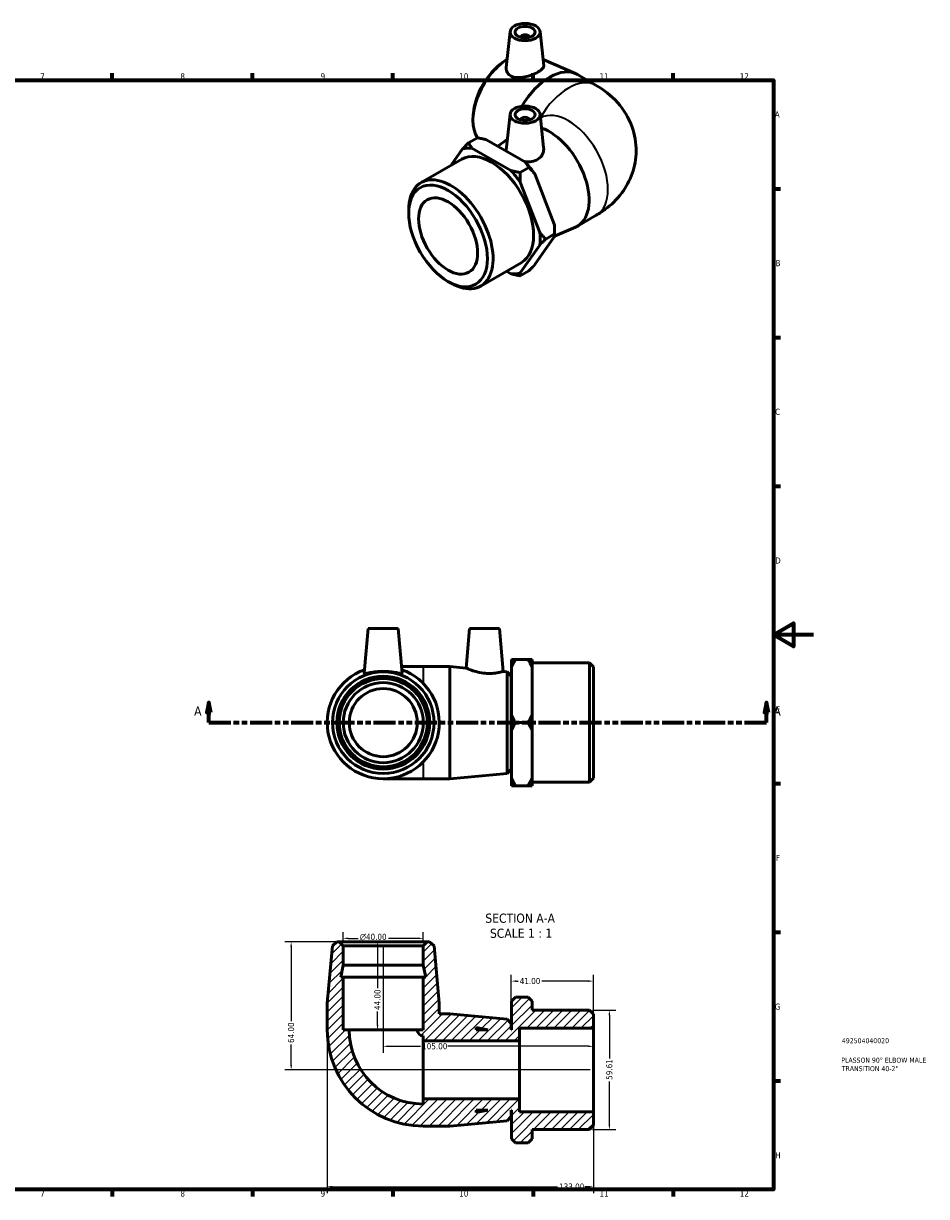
# Model space of a CAD drawing. Header units: millimetres. Extents: x -5 to 897, y -57 to 616.
# Tile 3 of 3: x 446 to 897, y 17 to 602. Entities that reach past the tile are written whole.
import ezdxf

# ---------------------------------------------------------------- set-up
doc = ezdxf.new("R2010")
doc.units = ezdxf.units.MM
doc.linetypes.add('DOUBLE_DASH_CHAIN', pattern=[1.2403, 0.6614, -0.0827, 0.1654, -0.0827, 0.1654, -0.0827])
for name, color, linetype, lineweight in [('Border (ANSI)', 7, 'Continuous', 70), ('Dimension (ANSI)', 7, 'Continuous', 25), ('Hatch (ANSI)', 7, 'Continuous', 18), ('Section Line (ANSI)', 7, 'DOUBLE_DASH_CHAIN', 70), ('Symbol (ANSI)', 7, 'Continuous', 25), ('Title (ISO)', 7, 'Continuous', 50), ('Visible (ANSI)', 7, 'Continuous', 50), ('Visible Narrow (ANSI)', 7, 'Continuous', 35)]:
    doc.layers.add(name, color=color, linetype=linetype, lineweight=lineweight)
doc.styles.add('Label Text (ANSI)', font='tahoma.ttf')
doc.styles.add('Note Text (ANSI)', font='tahoma.ttf')
doc.styles.add('Note Text (ISO)', font='tahoma.ttf')
doc.dimstyles.new('Default - mm (ANSI)', dxfattribs={"dimtxt": 3.048, "dimasz": 2.5, "dimexe": 3.175, "dimexo": 1.6002, "dimgap": 0.8, "dimtad": 0, "dimtoh": 1, "dimrnd": 1e-08, "dimzin": 4, "dimdsep": 46, "dimtxsty": 'Note Text (ANSI)', "dimcen": 0.09, "dimdle": 10, "dimclrd": 256, "dimclre": 256, "dimclrt": 230, "dimadec": 1, "dimazin": 1, "dimtfac": 1, "dimtofl": 0, "dimtmove": 0, "dimatfit": 3, "dimfxl": 1, "dimtolj": 1, "dimtzin": 4, "dimlwd": -1, "dimlwe": -1, "dimarcsym": 0})

# ---------------------------------------------------------------- blocks, each defined once
blk = doc.blocks.new('Borders Default Border')
at = {"layer": 'Border (ANSI)'}
for p, q in [((490.58, 574), (490.58, 577.45)), ((560.67, 574), (560.67, 577.45)), ((630.75, 574), (630.75, 577.45)), ((700.83, 574), (700.83, 577.45)), ((770.92, 574), (770.92, 577.45)), ((821, 519.75), (824.45, 519.75)), ((821, 445.5), (824.45, 445.5)), ((821, 371.25), (824.45, 371.25)), ((821, 222.75), (824.45, 222.75)), ((821, 148.5), (824.45, 148.5)), ((821, 74.25), (824.45, 74.25)), ((490.58, 20), (490.58, 16.55)), ((560.67, 20), (560.67, 16.55)), ((630.75, 20), (630.75, 16.55)), ((700.83, 20), (700.83, 16.55)), ((770.92, 20), (770.92, 16.55))]:
    blk.add_line(p, q, dxfattribs=at)
at = {"layer": 'Border (ANSI)', "flags": 128}
for points in [[(20, 20), (20, 574), (821, 574), (821, 20), (20, 20)], [(841, 297), (821, 297), (831, 302.77), (831, 291.23), (821, 297)]]:
    blk.add_lwpolyline(points, dxfattribs=at)
at = {"layer": 'Border (ANSI)', "color": 230, "true_color": 0xff0080, "attachment_point": 7, "style": 'Note Text (ANSI)'}
for s, insert, char_height in [('7', (454.6, 574.4), 3.05), ('8', (524.63, 574.33), 3.05), ('9', (594.7, 574.34), 3.05), ('10', (663.96, 574.34), 3.048), ('11', (734.04, 574.4), 3.048), ('12', (804.13, 574.4), 3.048), ('A', (821.63, 555.35), 3.05), ('B', (821.99, 481.1), 3.05), ('C', (821.8, 406.8), 3.05), ('D', (821.81, 332.6), 3.05), ('E', (822.05, 258.35), 3.05), ('F', (822.14, 184.1), 3.05), ('G', (821.66, 109.79), 3.05), ('H', (821.81, 35.6), 3.05), ('7', (454.6, 16.55), 3.05), ('8', (524.63, 16.48), 3.05), ('9', (594.7, 16.49), 3.05), ('10', (663.96, 16.49), 3.048), ('11', (734.04, 16.55), 3.048), ('12', (804.13, 16.55), 3.048)]:
    blk.add_mtext(s, dxfattribs=dict(at, insert=insert, char_height=char_height))
blk = doc.blocks.new('Title Blocks ISO')
at = {"layer": 'Title (ISO)', "color": 232, "true_color": 0xca0064, "style": 'Note Text (ISO)'}
for tag, p in [('PART_NUMBER_001', (34.16, 73.13)), ('DESCRIPTION_001', (33.84, 63.4)), ('DESCRIPTION_002', (34.09, 59.18))]:
    blk.add_attdef(tag, p, '', height=2.5, dxfattribs=at)
blk = doc.blocks.new('2dTransSection0')
at = {"layer": 'Section Line (ANSI)', "linetype": 'Continuous'}
for p, q in [((538.86, 263.19), (537.86, 258.19)), ((537.86, 258.19), (539.86, 258.19)), ((538.86, 258.19), (538.86, 263.19)), ((539.86, 258.19), (538.86, 263.19)), ((538.86, 253.19), (538.86, 258.19)), ((817.47, 263.19), (816.47, 258.19)), ((816.47, 258.19), (818.47, 258.19)), ((817.47, 258.19), (817.47, 263.19)), ((818.47, 258.19), (817.47, 263.19)), ((817.47, 253.19), (817.47, 258.19)), ((538.86, 253.19), (549.85, 253.19)), ((806.48, 253.19), (817.47, 253.19))]:
    blk.add_line(p, q, dxfattribs=at)
at = {"layer": 'Section Line (ANSI)', "linetype": 'DOUBLE_DASH_CHAIN', "ltscale": 16.597679}
blk.add_line((538.86, 253.19), (817.47, 253.19), dxfattribs=at)
at = {"layer": 'Section Line (ANSI)', "linetype": 'Continuous', "flags": 128}
for points in [[(539.86, 258.19), (538.86, 263.19), (537.86, 258.19), (539.86, 258.19)], [(818.47, 258.19), (817.47, 263.19), (816.47, 258.19), (818.47, 258.19)]]:
    blk.add_lwpolyline(points, dxfattribs=at)
at = {"layer": 'Section Line (ANSI)'}
for points in [[(539.86, 258.19), (538.86, 263.19), (537.86, 258.19), (539.86, 258.19)], [(818.47, 258.19), (817.47, 263.19), (816.47, 258.19), (818.47, 258.19)]]:
    blk.add_solid(points, dxfattribs=at)
at = {"layer": 'Section Line (ANSI)', "char_height": 4.57, "attachment_point": 7, "style": 'Label Text (ANSI)'}
for insert in [(531.5, 256.69), (820.94, 256.69)]:
    blk.add_mtext('A', dxfattribs=dict(at, insert=insert))
blk = doc.blocks.new('*D7')
at = {"layer": 'Defpoints', "color": 0, "transparency": 16777216}
for p in [(605.98, 145.46), (605.98, 141.76), (645.98, 141.76)]:
    blk.add_point(p, dxfattribs=at)
at = {"layer": 'Dimension (ANSI)', "transparency": 16777216}
for p, q in [((605.98, 143.36), (605.98, 148.64)), ((645.98, 143.36), (645.98, 148.64)), ((608.48, 145.46), (613.4, 145.46)), ((643.48, 145.46), (628.55, 145.46))]:
    blk.add_line(p, q, dxfattribs=at)
for points in [[(608.48, 145.88), (608.48, 145.05), (605.98, 145.46)], [(643.48, 145.88), (643.48, 145.05), (645.98, 145.46)]]:
    blk.add_solid(points, dxfattribs=at)
at = {"layer": 'Dimension (ANSI)', "color": 230, "true_color": 0xff0080, "transparency": 16777216, "insert": (614.2, 147.76), "char_height": 3.048, "attachment_point": 1, "style": 'Note Text (ANSI)'}
blk.add_mtext('\\A1;\\fAIGDT|b0|i0;\\H3.0480;\\ln\\fTahoma|b0|i0;\\H3.0480;40.00', dxfattribs=at)
blk = doc.blocks.new('*D8')
at = {"layer": 'Defpoints', "color": 0, "transparency": 16777216}
for p in [(603.98, 143.76), (579.98, 79.76), (730.98, 79.76)]:
    blk.add_point(p, dxfattribs=at)
at = {"layer": 'Dimension (ANSI)', "transparency": 16777216}
for p, q in [((602.38, 143.76), (576.81, 143.76)), ((579.98, 141.26), (579.98, 104.1)), ((579.98, 82.26), (579.98, 92.42)), ((729.38, 79.76), (576.81, 79.76))]:
    blk.add_line(p, q, dxfattribs=at)
for points in [[(579.56, 141.26), (580.4, 141.26), (579.98, 143.76)], [(579.56, 82.26), (580.4, 82.26), (579.98, 79.76)]]:
    blk.add_solid(points, dxfattribs=at)
at = {"layer": 'Dimension (ANSI)', "color": 230, "true_color": 0xff0080, "transparency": 16777216, "insert": (578.39, 93.22), "char_height": 3.048, "attachment_point": 1, "rotation": 90, "style": 'Note Text (ANSI)'}
blk.add_mtext('\\A1;64.00', dxfattribs=at)
blk = doc.blocks.new('*D9')
at = {"layer": 'Defpoints', "color": 0, "transparency": 16777216}
for p in [(597.98, 99.76), (730.98, 58.89), (730.98, 21.46)]:
    blk.add_point(p, dxfattribs=at)
at = {"layer": 'Dimension (ANSI)', "transparency": 16777216}
for p, q in [((597.98, 98.16), (597.98, 18.29)), ((730.98, 57.29), (730.98, 18.29)), ((600.48, 21.46), (713.07, 21.46)), ((728.48, 21.46), (726.75, 21.46))]:
    blk.add_line(p, q, dxfattribs=at)
for points in [[(600.48, 21.88), (600.48, 21.05), (597.98, 21.46)], [(728.48, 21.88), (728.48, 21.05), (730.98, 21.46)]]:
    blk.add_solid(points, dxfattribs=at)
at = {"layer": 'Dimension (ANSI)', "color": 230, "true_color": 0xff0080, "transparency": 16777216, "insert": (713.87, 23.05), "char_height": 3.048, "attachment_point": 1, "style": 'Note Text (ANSI)'}
blk.add_mtext('\\A1;133.00', dxfattribs=at)
blk = doc.blocks.new('*D10')
at = {"layer": 'Defpoints', "color": 0, "transparency": 16777216}
for p in [(728.98, 109.56), (728.98, 49.95), (738.98, 49.95)]:
    blk.add_point(p, dxfattribs=at)
at = {"layer": 'Dimension (ANSI)', "transparency": 16777216}
for p, q in [((730.58, 109.56), (742.16, 109.56)), ((738.98, 107.06), (738.98, 85.47)), ((738.98, 52.45), (738.98, 74.04)), ((730.58, 49.95), (742.16, 49.95))]:
    blk.add_line(p, q, dxfattribs=at)
for points in [[(738.56, 107.06), (739.4, 107.06), (738.98, 109.56)], [(738.56, 52.45), (739.4, 52.45), (738.98, 49.95)]]:
    blk.add_solid(points, dxfattribs=at)
at = {"layer": 'Dimension (ANSI)', "color": 230, "true_color": 0xff0080, "transparency": 16777216, "insert": (737.39, 74.84), "char_height": 3.048, "attachment_point": 1, "rotation": 90, "style": 'Note Text (ANSI)'}
blk.add_mtext('\\A1;59.61', dxfattribs=at)
blk = doc.blocks.new('*D11')
at = {"layer": 'Defpoints', "color": 0, "transparency": 16777216}
for p in [(625.98, 143.76), (623.15, 99.76), (625.98, 99.76)]:
    blk.add_point(p, dxfattribs=at)
at = {"layer": 'Dimension (ANSI)', "transparency": 16777216}
for p, q in [((623.15, 141.26), (623.15, 120.64)), ((623.15, 102.26), (623.15, 108.87))]:
    blk.add_line(p, q, dxfattribs=at)
for points in [[(622.73, 141.26), (623.56, 141.26), (623.15, 143.76)], [(622.73, 102.26), (623.56, 102.26), (623.15, 99.76)]]:
    blk.add_solid(points, dxfattribs=at)
at = {"layer": 'Dimension (ANSI)', "color": 230, "true_color": 0xff0080, "transparency": 16777216, "insert": (621.56, 109.67), "char_height": 3.048, "attachment_point": 1, "rotation": 90, "style": 'Note Text (ANSI)'}
blk.add_mtext('\\A1;44.00', dxfattribs=at)
blk = doc.blocks.new('*D12')
at = {"layer": 'Defpoints', "color": 0, "transparency": 16777216}
for p in [(689.98, 124.12), (689.98, 102.96), (730.98, 100.62)]:
    blk.add_point(p, dxfattribs=at)
at = {"layer": 'Dimension (ANSI)', "transparency": 16777216}
for p, q in [((689.98, 104.56), (689.98, 127.3)), ((692.48, 124.12), (693.4, 124.12)), ((728.48, 124.12), (705.18, 124.12)), ((730.98, 102.22), (730.98, 127.3))]:
    blk.add_line(p, q, dxfattribs=at)
for points in [[(692.48, 124.54), (692.48, 123.7), (689.98, 124.12)], [(728.48, 124.54), (728.48, 123.7), (730.98, 124.12)]]:
    blk.add_solid(points, dxfattribs=at)
at = {"layer": 'Dimension (ANSI)', "color": 230, "true_color": 0xff0080, "transparency": 16777216, "insert": (694.2, 125.71), "char_height": 3.048, "attachment_point": 1, "style": 'Note Text (ANSI)'}
blk.add_mtext('\\A1;41.00', dxfattribs=at)
blk = doc.blocks.new('*D13')
at = {"layer": 'Defpoints', "color": 0, "transparency": 16777216}
for p in [(625.98, 143.76), (625.98, 91.56), (730.98, 79.76)]:
    blk.add_point(p, dxfattribs=at)
at = {"layer": 'Dimension (ANSI)', "transparency": 16777216}
for p, q in [((625.98, 142.16), (625.98, 88.38)), ((628.48, 91.56), (644.64, 91.56)), ((728.48, 91.56), (658.32, 91.56))]:
    blk.add_line(p, q, dxfattribs=at)
for points in [[(628.48, 91.98), (628.48, 91.14), (625.98, 91.56)], [(728.48, 91.98), (728.48, 91.14), (730.98, 91.56)]]:
    blk.add_solid(points, dxfattribs=at)
at = {"layer": 'Dimension (ANSI)', "color": 230, "true_color": 0xff0080, "transparency": 16777216, "insert": (645.44, 93.15), "char_height": 3.048, "attachment_point": 1, "style": 'Note Text (ANSI)'}
blk.add_mtext('\\A1;105.00', dxfattribs=at)

msp = doc.modelspace()

# ---------------------------------------------------------------- hatches: boundary and pattern name
at = {"layer": 'Hatch (ANSI)'}
h = msp.add_hatch(dxfattribs=at)
h.set_pattern_fill('ANSI31', color=256, scale=25.4, style=0)
h.set_pattern_definition([(45, (0, 0), (-2.245064, 2.245064), [])])
edge = h.paths.add_edge_path()
edge.add_line((645.98, 126.157), (645.98, 99.757))
edge.add_line((645.98, 99.757), (642.98, 99.757))
edge.add_ellipse((645.98, 99.757), major_axis=(-3, 0), ratio=1, start_angle=0, end_angle=90)
edge.add_line((645.98, 96.757), (645.98, 94.257))
edge.add_line((645.98, 94.257), (694.08, 94.257))
edge.add_line((694.08, 94.257), (694.08, 100.622))
edge.add_line((694.08, 100.622), (730.98, 100.622))
edge.add_line((730.98, 100.622), (730.98, 107.564))
edge.add_line((730.98, 107.564), (728.98, 109.564))
edge.add_line((728.98, 109.564), (700.33, 109.564))
edge.add_line((700.33, 109.564), (700.33, 114.157))
edge.add_line((700.33, 114.157), (698.33, 116.157))
edge.add_line((698.33, 116.157), (692.08, 116.157))
edge.add_line((692.08, 116.157), (690.08, 114.157))
edge.add_line((690.08, 114.157), (690.08, 99.757))
edge.add_line((690.08, 99.757), (689.98, 99.757))
edge.add_line((689.98, 99.757), (689.98, 102.957))
edge.add_line((689.98, 102.957), (687.989, 105.139))
edge.add_line((687.989, 105.139), (659.314, 107.757))
edge.add_line((659.314, 107.757), (653.98, 107.757))
edge.add_line((653.98, 107.757), (653.98, 113.091))
edge.add_line((653.98, 113.091), (651.362, 141.766))
edge.add_line((651.362, 141.766), (649.18, 143.757))
edge.add_line((649.18, 143.757), (647.98, 143.757))
edge.add_line((647.98, 143.757), (645.98, 141.757))
edge.add_line((645.98, 141.757), (645.98, 132.024))
edge.add_line((645.98, 132.024), (647.227, 126.157))
edge.add_line((647.227, 126.157), (645.98, 126.157))
h.paths.add_polyline_path([(672.38, 101.004), (678.247, 99.757), (672.38, 99.757)], flags=0)
edge = h.paths.add_edge_path()
edge.add_ellipse((645.98, 99.757), major_axis=(-48, 0), ratio=1, start_angle=0, end_angle=90)
edge.add_line((645.98, 51.757), (659.314, 51.757))
edge.add_line((659.314, 51.757), (687.989, 54.375))
edge.add_line((687.989, 54.375), (689.98, 56.557))
edge.add_line((689.98, 56.557), (689.98, 59.757))
edge.add_line((689.98, 59.757), (690.08, 59.757))
edge.add_line((690.08, 59.757), (690.08, 45.357))
edge.add_line((690.08, 45.357), (692.08, 43.357))
edge.add_line((692.08, 43.357), (698.33, 43.357))
edge.add_line((698.33, 43.357), (700.33, 45.357))
edge.add_line((700.33, 45.357), (700.33, 49.95))
edge.add_line((700.33, 49.95), (728.98, 49.95))
edge.add_line((728.98, 49.95), (730.98, 51.95))
edge.add_line((730.98, 51.95), (730.98, 58.892))
edge.add_line((730.98, 58.892), (694.08, 58.892))
edge.add_line((694.08, 58.892), (694.08, 65.257))
edge.add_line((694.08, 65.257), (645.98, 65.257))
edge.add_line((645.98, 65.257), (645.98, 62.757))
edge.add_ellipse((645.98, 99.757), major_axis=(0, -37), ratio=1, start_angle=270, end_angle=360, ccw=False)
edge.add_line((608.98, 99.757), (605.98, 99.757))
edge.add_line((605.98, 99.757), (605.98, 126.157))
edge.add_line((605.98, 126.157), (604.733, 126.157))
edge.add_line((604.733, 126.157), (605.98, 132.024))
edge.add_line((605.98, 132.024), (605.98, 141.757))
edge.add_line((605.98, 141.757), (603.98, 143.757))
edge.add_line((603.98, 143.757), (602.78, 143.757))
edge.add_line((602.78, 143.757), (600.598, 141.766))
edge.add_line((600.598, 141.766), (597.98, 113.091))
edge.add_line((597.98, 113.091), (597.98, 99.757))
h.paths.add_polyline_path([(678.247, 59.757), (672.38, 58.51), (672.38, 59.757)], flags=0)

# ---------------------------------------------------------------- linework, layer by layer
at = {"layer": 'Visible (ANSI)'}
for p, q in [((689.364, 598.241), (687.444, 580.333)), ((704.336, 598.241), (706.164, 581.191)), ((694.85, 595.522), (694.85, 595.335)), ((698.85, 595.522), (698.85, 595.335)), ((685.655, 582.879), (686.902, 583.748)), ((705.826, 584.342), (722.095, 577.255)), ((723.032, 576.783), (732.46, 571.354)), ((671.054, 557.522), (670.927, 556.008)), ((689.364, 557.032), (687.431, 539.006)), ((704.336, 557.032), (706.139, 540.213)), ((694.85, 554.314), (694.85, 554.127)), ((698.85, 554.314), (698.85, 554.127)), ((673.02, 545.213), (668.601, 542.668)), ((665.621, 539.619), (659.903, 531.461)), ((689.794, 528.835), (670.318, 540.05)), ((677.566, 544.224), (697.041, 533.009)), ((683.209, 540.974), (688.022, 544.513)), ((644.923, 522.835), (665.181, 534.501)), ((694.34, 527.846), (698.759, 530.391)), ((701.739, 527.168), (711.477, 502.06)), ((704.229, 497.886), (694.491, 522.994)), ((638.721, 507.513), (638.721, 509.142)), ((723.032, 501.108), (732.46, 506.537)), ((711.523, 496.031), (722.095, 500.636)), ((711.628, 498.837), (711.628, 497.208)), ((711.477, 495.788), (701.739, 481.896)), ((707.209, 494.663), (711.628, 497.208)), ((694.491, 477.722), (704.229, 491.615)), ((674.672, 471.174), (694.931, 482.84)), ((687.544, 478.587), (689.794, 477.291)), ((698.759, 478.847), (694.34, 476.302)), ((658.307, 473.5), (659.716, 472.683)), ((618.48, 300.189), (616.527, 277.864)), ((618.48, 300.189), (633.48, 300.189)), ((633.48, 300.189), (635.434, 277.864)), ((669.08, 300.189), (667.354, 280.455)), ((669.08, 300.189), (684.08, 300.189)), ((684.08, 300.189), (685.955, 278.757)), ((645.98, 281.189), (635.143, 281.189)), ((659.314, 281.189), (645.98, 281.189)), ((659.314, 281.189), (659.314, 225.189)), ((667.354, 280.455), (659.314, 281.189)), ((690.08, 280.877), (690.08, 284.712)), ((692.08, 284.712), (698.33, 284.712)), ((700.33, 284.712), (700.33, 280.877)), ((728.98, 282.996), (700.33, 282.996)), ((728.98, 223.382), (728.98, 282.996)), ((730.98, 280.996), (728.98, 282.996)), ((687.989, 278.571), (685.955, 278.757)), ((687.989, 227.807), (687.989, 278.571)), ((689.98, 276.389), (687.989, 278.571)), ((689.98, 276.389), (689.98, 229.989)), ((690.08, 257.025), (690.08, 280.877)), ((700.33, 280.877), (700.33, 257.025)), ((730.98, 280.996), (730.98, 225.382)), ((690.08, 273.189), (689.98, 273.189)), ((690.08, 249.353), (690.08, 257.025)), ((692.08, 253.189), (698.33, 253.189)), ((700.33, 257.025), (700.33, 249.353)), ((690.08, 225.501), (690.08, 249.353)), ((700.33, 249.353), (700.33, 225.501)), ((689.98, 229.989), (687.989, 227.807)), ((690.08, 233.189), (689.98, 233.189)), ((625.98, 225.189), (645.98, 225.189)), ((659.314, 225.189), (645.98, 225.189)), ((687.989, 227.807), (659.314, 225.189)), ((690.08, 221.666), (690.08, 225.501)), ((700.33, 225.501), (700.33, 221.666)), ((728.98, 223.382), (700.33, 223.382)), ((730.98, 225.382), (728.98, 223.382)), ((692.08, 221.666), (698.33, 221.666)), ((600.598, 141.766), (597.98, 113.091)), ((602.78, 143.757), (600.598, 141.766)), ((603.98, 143.757), (602.78, 143.757)), ((605.98, 141.757), (603.98, 143.757)), ((647.98, 143.757), (603.98, 143.757)), ((605.98, 132.024), (605.98, 141.757)), ((605.98, 141.757), (645.98, 141.757)), ((647.98, 143.757), (645.98, 141.757)), ((645.98, 141.757), (645.98, 132.024)), ((649.18, 143.757), (647.98, 143.757)), ((651.362, 141.766), (649.18, 143.757)), ((653.98, 113.091), (651.362, 141.766)), ((604.733, 126.157), (605.98, 132.024)), ((605.98, 132.024), (645.98, 132.024)), ((645.98, 132.024), (647.227, 126.157)), ((605.98, 126.157), (604.733, 126.157)), ((605.98, 99.757), (605.98, 126.157)), ((605.98, 126.157), (645.98, 126.157)), ((645.98, 126.157), (645.98, 99.757)), ((647.227, 126.157), (645.98, 126.157)), ((597.98, 113.091), (597.98, 99.757)), ((653.98, 107.757), (653.98, 113.091)), ((692.08, 116.157), (690.08, 114.157)), ((690.08, 114.157), (690.08, 99.757)), ((692.08, 116.157), (698.33, 116.157)), ((700.33, 114.157), (698.33, 116.157)), ((700.33, 109.564), (700.33, 114.157)), ((659.314, 107.757), (653.98, 107.757)), ((687.989, 105.139), (659.314, 107.757)), ((728.98, 109.564), (700.33, 109.564)), ((730.98, 107.564), (728.98, 109.564)), ((730.98, 100.622), (730.98, 107.564)), ((608.98, 99.757), (605.98, 99.757)), ((608.98, 99.757), (642.98, 99.757)), ((645.98, 99.757), (642.98, 99.757)), ((672.38, 101.004), (678.247, 99.757)), ((672.38, 99.757), (672.38, 101.004)), ((678.247, 99.757), (672.38, 99.757)), ((689.98, 102.957), (687.989, 105.139)), ((689.98, 99.757), (689.98, 102.957)), ((690.08, 99.757), (689.98, 99.757)), ((694.08, 94.257), (694.08, 100.622)), ((694.08, 100.622), (730.98, 100.622)), ((730.98, 100.622), (730.98, 58.892)), ((645.98, 96.757), (645.98, 94.257)), ((645.98, 94.257), (694.08, 94.257)), ((645.98, 94.257), (645.98, 65.257)), ((694.08, 94.257), (694.08, 65.257)), ((694.08, 65.257), (645.98, 65.257)), ((645.98, 65.257), (645.98, 62.757)), ((694.08, 58.892), (694.08, 65.257)), ((678.247, 59.757), (672.38, 58.51)), ((672.38, 58.51), (672.38, 59.757)), ((672.38, 59.757), (678.247, 59.757)), ((689.98, 56.557), (689.98, 59.757)), ((689.98, 59.757), (690.08, 59.757)), ((690.08, 59.757), (690.08, 45.357)), ((730.98, 58.892), (694.08, 58.892)), ((730.98, 51.95), (730.98, 58.892)), ((659.314, 51.757), (687.989, 54.375)), ((687.989, 54.375), (689.98, 56.557)), ((645.98, 51.757), (659.314, 51.757)), ((700.33, 45.357), (700.33, 49.95)), ((700.33, 49.95), (728.98, 49.95)), ((728.98, 49.95), (730.98, 51.95)), ((690.08, 45.357), (692.08, 43.357)), ((698.33, 43.357), (692.08, 43.357)), ((698.33, 43.357), (700.33, 45.357))]:
    msp.add_line(p, q, dxfattribs=at)
for radius in [25.382, 23.2, 22, 20, 17]:
    msp.add_circle((625.98, 253.189), radius, dxfattribs=at)
for centre, radius, start, end in [((625.98, 253.189), 28, 109.401924, 70.598076), ((645.98, 99.757), 48, 180, 270), ((645.98, 99.757), 37, 180, 270), ((645.98, 99.757), 3, 180, 270)]:
    msp.add_arc(centre, radius, start, end, dxfattribs=at)
for centre, major_axis, ratio in [((696.85, 597.974), (-7.5, 0), 0.5758617), ((696.85, 597.974), (-5, 0), 0.5758617), ((696.85, 556.766), (-7.5, 0), 0.5758617), ((696.85, 556.766), (-5, 0), 0.5758617), ((658.383, 496.19), (-13.877, 24.097), 0.5780931), ((658.383, 496.19), (-10.412, 18.081), 0.5780931)]:
    msp.add_ellipse(centre, major_axis=major_axis, ratio=ratio, dxfattribs=at)
for centre, major_axis, ratio, start_param, end_param in [((696.85, 595.522), (-2, 0), 0.5758617, 2.9729035, 6.4518745), ((688.783, 564.195), (-12.666, -21.995), 0.5780931, 3.9753825, 5.9934825), ((687.375, 565.006), (-11.578, -20.105), 0.5780931, 4.0300604, 5.3947176), ((709.059, 552.519), (13.973, 24.264), 0.5780931, 0, 1.5546574), ((696.85, 554.314), (2, 0), 0.5758617, 6.1144961, 9.5934671), ((709.059, 525.372), (13.973, -24.264), 0.5780931, 6.2184535, 8.8436656), ((680.056, 508.671), (-14.875, 25.83), 0.5780931, 3.1415927, 6.2831853), ((680.056, 508.671), (-17.167, 29.81), 0.5780931, 5.9115861, 6.1350531), ((680.056, 508.671), (17.167, -29.81), 0.5780931, 1.7227959, 1.9462629), ((687.304, 512.844), (-17.167, 29.81), 0.5780931, 4.8643886, 5.0878556), ((659.797, 497.004), (14.875, -25.83), 0.5780931, 5.4958534, 10.2121098), ((680.056, 508.671), (17.167, -29.81), 0.5780931, 0.6755984, 0.8990654), ((687.304, 512.844), (-17.167, 29.81), 0.5780931, 3.9289245, 4.040658), ((680.056, 508.671), (17.167, -29.81), 0.5780931, 5.9115861, 6.1350531)]:
    msp.add_ellipse(centre, major_axis=major_axis, ratio=ratio, start_param=start_param, end_param=end_param, dxfattribs=at)
for points, knots in [([(689.9, 576), (689.115, 576.403), (688.445, 577), (687.584, 578.428), (687.393, 579.254), (687.426, 580.13), (687.433, 580.231), (687.445, 580.333)], [0, 0, 0, 0, 0.34593881, 0.34593881, 0.69187763, 0.69187763, 0.73642557, 0.73642557, 0.73642557, 0.73642557]), ([(706.163, 581.191), (706.169, 581.143), (706.171, 581.095), (706.169, 580.609), (705.933, 580.122), (704.965, 579.108), (704.23, 578.577), (702.518, 577.591), (701.439, 577.077), (699.099, 576.187), (697.838, 575.812), (695.46, 575.326), (694.179, 575.187), (691.822, 575.305), (690.745, 575.567), (689.9, 576)], [3.4825583, 3.4825583, 3.4825583, 3.4825583, 3.5222846, 3.5222846, 3.8855978, 3.8855978, 4.2489109, 4.2489109, 4.612224, 4.612224, 4.9755371, 4.9755371, 5.3474871, 5.3474871, 5.719437, 5.719437, 5.719437, 5.719437]), ([(732.46, 571.354), (736.139, 569.235), (739.801, 566.497), (746.026, 559.461), (748.669, 555.358), (751.675, 546.769), (752.395, 542.636), (752.293, 534.675), (751.586, 530.879), (749.097, 523.748), (747.262, 520.479), (742.684, 514.321), (739.844, 511.651), (735.47, 508.381), (733.969, 507.406), (732.46, 506.537)], [4.712389, 4.712389, 4.712389, 4.712389, 5.0265482, 5.0265482, 5.2989275, 5.2989275, 5.5051451, 5.5051451, 5.6961313, 5.6961313, 5.9022706, 5.9022706, 6.1543005, 6.1543005, 6.2831853, 6.2831853, 6.2831853, 6.2831853]), ([(687.433, 538.542), (687.428, 538.583), (687.424, 538.625), (687.416, 538.777), (687.42, 538.891), (687.432, 539.006)], [2.06024114, 2.06024114, 2.06024114, 2.06024114, 2.086507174, 2.086507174, 2.15784747, 2.15784747, 2.15784747, 2.15784747]), ([(706.138, 540.213), (706.16, 540.015), (706.171, 539.818), (706.173, 538.686), (705.931, 537.671), (704.928, 535.853), (704.164, 535.056), (703.263, 534.483)], [4.89819605, 4.89819605, 4.89819605, 4.89819605, 4.97553714, 4.97553714, 5.34748706, 5.34748706, 5.71943698, 5.71943698, 5.71943698, 5.71943698]), ([(703.263, 534.483), (702.424, 533.951), (701.371, 533.556), (699.088, 533.173), (697.858, 533.18), (696.627, 533.325), (696.54, 533.336), (696.453, 533.348)], [0, 0, 0, 0, 0.34593881, 0.34593881, 0.69187763, 0.69187763, 0.71814366, 0.71814366, 0.71814366, 0.71814366]), ([(635.429, 277.828), (635.391, 277.73), (635.121, 277.719), (634.115, 277.857), (633.38, 278.001), (631.715, 278.29), (630.667, 278.455), (628.381, 278.69), (627.142, 278.757), (624.818, 278.757), (623.579, 278.69), (621.293, 278.455), (620.246, 278.29), (618.581, 278.001), (617.846, 277.857), (616.84, 277.719), (616.569, 277.73), (616.527, 277.839), (616.526, 277.851), (616.527, 277.864)], [0, 0, 0, 0, 0.3459388, 0.3459388, 0.6918776, 0.6918776, 1.040535, 1.040535, 1.3891924, 1.3891924, 1.7378498, 1.7378498, 2.0865072, 2.0865072, 2.432446, 2.432446, 2.7783848, 2.7783848, 2.8162922, 2.8162922, 2.8162922, 2.8162922]), ([(685.955, 278.757), (685.955, 278.757), (685.732, 278.69), (684.822, 278.455), (684.137, 278.29), (682.554, 278.001), (681.549, 277.857), (679.326, 277.719), (678.108, 277.73), (675.725, 277.934), (674.423, 278.15), (672.047, 278.713), (670.971, 279.053), (669.292, 279.644), (668.567, 279.937), (667.597, 280.344), (667.354, 280.455), (667.354, 280.455)], [1.3891924, 1.3891924, 1.3891924, 1.3891924, 1.7378498, 1.7378498, 2.0865072, 2.0865072, 2.432446, 2.432446, 2.7783848, 2.7783848, 3.1503347, 3.1503347, 3.5222846, 3.5222846, 3.8855978, 3.8855978, 4.2489109, 4.2489109, 4.2489109, 4.2489109])]:
    msp.add_open_spline(points, degree=3, knots=knots, dxfattribs=at)
for points in [[(673.02, 545.213), (675.436, 544.749), (677.566, 544.224)], [(668.601, 542.668), (666.991, 541.056), (665.621, 539.619)], [(670.318, 540.05), (669.406, 541.277), (668.601, 542.668)], [(694.34, 527.846), (691.924, 528.309), (689.794, 528.835)], [(694.491, 522.994), (694.34, 525.306), (694.34, 527.846)], [(697.041, 533.009), (697.954, 531.782), (698.759, 530.391)], [(698.759, 530.391), (700.369, 528.779), (701.739, 527.168)], [(707.209, 494.663), (705.599, 496.275), (704.229, 497.886)], [(711.477, 502.06), (711.628, 499.747), (711.628, 497.208)], [(704.229, 491.615), (705.599, 493.051), (707.209, 494.663)], [(711.628, 497.208), (711.628, 496.523), (711.477, 495.788)], [(701.739, 481.896), (700.369, 480.459), (698.759, 478.847)], [(689.794, 477.291), (691.924, 476.766), (694.34, 476.302)], [(694.34, 476.302), (694.34, 476.987), (694.491, 477.722)], [(690.08, 280.877), (690.942, 282.74), (692.08, 284.712)], [(692.08, 284.712), (690.942, 284.712), (690.08, 284.712)], [(698.33, 284.712), (699.469, 282.74), (700.33, 280.877)], [(700.33, 284.712), (699.469, 284.712), (698.33, 284.712)], [(692.08, 253.189), (690.942, 255.161), (690.08, 257.025)], [(690.08, 249.353), (690.942, 251.217), (692.08, 253.189)], [(700.33, 257.025), (699.469, 255.161), (698.33, 253.189)], [(698.33, 253.189), (699.469, 251.217), (700.33, 249.353)], [(692.08, 221.666), (690.942, 223.638), (690.08, 225.501)], [(700.33, 225.501), (699.469, 223.638), (698.33, 221.666)], [(690.08, 221.666), (690.942, 221.666), (692.08, 221.666)], [(698.33, 221.666), (699.469, 221.666), (700.33, 221.666)]]:
    msp.add_rational_spline(points, [1, 1.00196243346, 1], degree=2, dxfattribs=at)
msp.add_open_spline([(635.433, 277.864), (635.435, 277.851), (635.433, 277.839), (635.429, 277.828)], degree=3, dxfattribs=at)
at = {"layer": 'Visible Narrow (ANSI)'}
for p, q in [((645.98, 281.167), (645.98, 273.565)), ((645.98, 232.813), (645.98, 225.211))]:
    msp.add_line(p, q, dxfattribs=at)
for centre, major_axis, start_param, end_param in [((718.487, 547.09), (13.973, 24.264), 0, 1.5662609), ((718.487, 530.802), (-13.973, 24.264), 3.1415927, 6.281038)]:
    msp.add_ellipse(centre, major_axis=major_axis, ratio=0.5780931, start_param=start_param, end_param=end_param, dxfattribs=at)

# ---------------------------------------------------------------- block references
msp.add_blockref('Borders Default Border', (0, 0))
msp.add_blockref('Title Blocks ISO', (821, 20)).add_auto_attribs({'PART_NUMBER_001': '492504040020', 'DESCRIPTION_001': 'PLASSON 90° ELBOW MALE', 'DESCRIPTION_002': 'TRANSITION 40-2"'})
at = {"layer": 'Section Line (ANSI)'}
msp.add_blockref('2dTransSection0', (0, 0), dxfattribs=at)

# ---------------------------------------------------------------- texts
at = {"layer": 'Symbol (ANSI)', "char_height": 4.572, "attachment_point": 7, "style": 'Label Text (ANSI)'}
for s, insert in [('SECTION A-A', (677.005, 153.164)), ('SCALE 1 : 1', (679.325, 145.651))]:
    msp.add_mtext(s, dxfattribs=dict(at, insert=insert))

# ---------------------------------------------------------------- dimensions: what is measured, and where the dimension line sits
at = {"layer": 'Dimension (ANSI)'}
dim = msp.add_linear_dim(base=(605.98, 145.462), p1=(645.98, 141.757), p2=(605.98, 141.757), angle=180, text='\\fAIGDT|b0|i0;\\H3.0480;\\ln\\fTahoma|b0|i0;\\H3.0480;<>', dimstyle='Default - mm (ANSI)', override={"dimtoh": 0, "dimdec": 2, "dimtp": 0, "dimtm": 0, "dimtdec": 2, "dimatfit": 1}, dxfattribs=at)
dim.commit()
dim.dimension.update_dxf_attribs({"geometry": '*D7', "text_midpoint": (620.976, 145.462), "dimtype": 160})
for base, p1, p2, angle, override, picture, middle in [((579.98, 79.757), (603.98, 143.757), (730.98, 79.757), 90, {"dimtoh": 0, "dimdec": 2, "dimtp": 0, "dimtm": 0, "dimtdec": 2, "dimatfit": 1}, '*D8', (579.98, 98.257)), ((623.147, 99.757), (625.98, 143.757), (625.98, 99.757), 270, {"dimtoh": 0, "dimdec": 2, "dimse1": 1, "dimse2": 1, "dimtp": 0, "dimtm": 0, "dimtdec": 2, "dimatfit": 1}, '*D11', (623.147, 114.757)), ((738.98, 49.95), (728.98, 109.564), (728.98, 49.95), 90, {"dimtoh": 0, "dimdec": 2, "dimtp": 0, "dimtm": 0, "dimtdec": 2, "dimatfit": 1}, '*D10', (738.98, 79.757))]:
    dim = msp.add_linear_dim(base=base, p1=p1, p2=p2, angle=angle, dimstyle='Default - mm (ANSI)', override=override, dxfattribs=at)
    dim.commit()
    dim.dimension.update_dxf_attribs({"geometry": picture, "text_midpoint": middle, "dimtype": 160})
for base, p1, p2, override, picture, middle in [((625.98, 91.56), (730.98, 79.757), (625.98, 143.757), {"dimtoh": 0, "dimdec": 2, "dimse1": 1, "dimtp": 0, "dimtm": 0, "dimtdec": 2, "dimatfit": 1}, '*D13', (651.48, 91.56)), ((689.98, 124.121), (730.98, 100.622), (689.98, 102.957), {"dimtoh": 0, "dimdec": 2, "dimtp": 0, "dimtm": 0, "dimtdec": 2, "dimatfit": 1}, '*D12', (699.29, 124.121)), ((730.98, 21.463), (597.98, 99.757), (730.98, 58.892), {"dimtoh": 0, "dimdec": 2, "dimtp": 0, "dimtm": 0, "dimtdec": 2, "dimatfit": 1}, '*D9', (719.914, 21.463))]:
    dim = msp.add_linear_dim(base=base, p1=p1, p2=p2, dimstyle='Default - mm (ANSI)', override=override, dxfattribs=at)
    dim.commit()
    dim.dimension.update_dxf_attribs({"geometry": picture, "text_midpoint": middle, "dimtype": 160})

doc.saveas('drawing.dxf')
